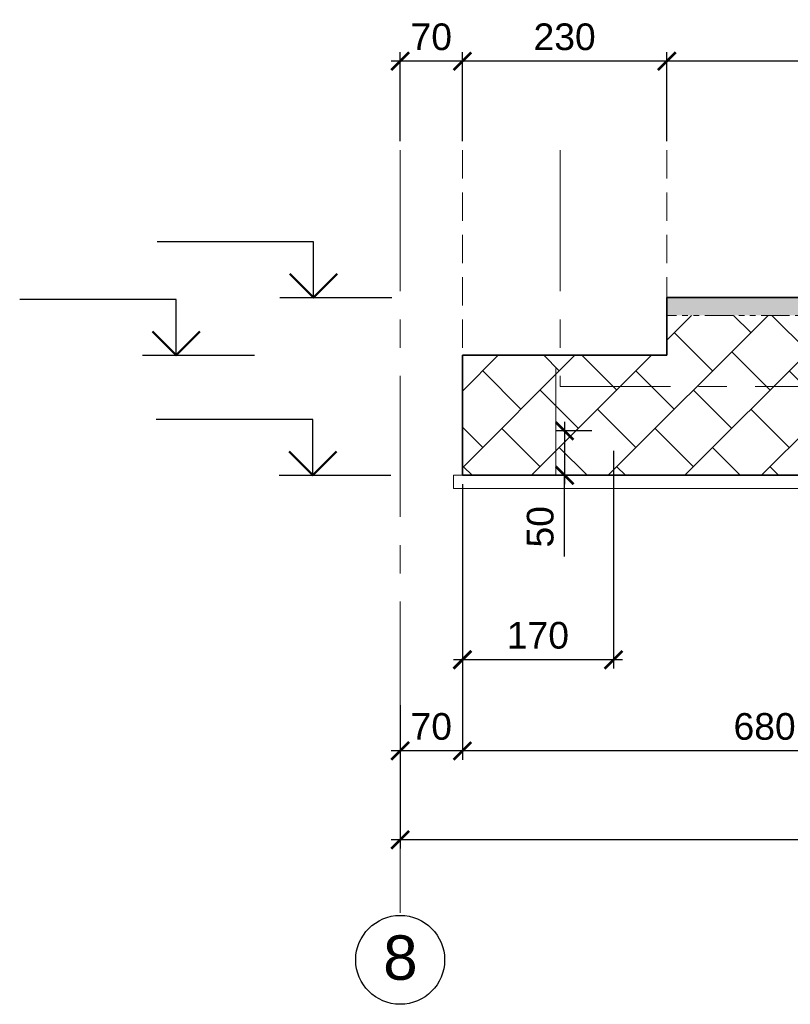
# Model space of a CAD drawing. Header units: millimetres. Extents: x 442308 to 722034, y 240588 to 370364.
# Tile 1 of 27: x 442308 to 450978, y 268431 to 279508. Entities that reach past the tile are written whole.
import ezdxf
from ezdxf.enums import TextEntityAlignment as Align

# ---------------------------------------------------------------- set-up
doc = ezdxf.new("R2018")
doc.units = ezdxf.units.MM
doc.header["$LTSCALE"] = 10
for name, pattern in [('HIDDEN', [9.525, 6.35, -3.175]), ('осевая', [50.8, 31.75, -6.35, 6.35, -6.35]), ('фантом', [63.5, 31.75, -6.35, 6.35, -6.35, 6.35, -6.35])]:
    doc.linetypes.add(name, pattern=pattern)
for name, color, linetype, lineweight in [('бетон_25', 2, 'Continuous', 25), ('бетон_35', 2, 'Continuous', 35), ('ГТО-2_Размеры', 7, 'Continuous', 15), ('Отдел_Заглавные надписи', 7, 'Continuous', 30)]:
    doc.layers.add(name, color=color, linetype=linetype, lineweight=lineweight)
for name, color, linetype in [('Оси', 1, 'осевая'), ('отметки', 7, 'Continuous'), ('Штриховка', 7, 'Continuous')]:
    doc.layers.add(name, color=color, linetype=linetype)
doc.styles.add('arial', font='arial.ttf')
doc.styles.get("Standard").update_dxf_attribs({"font": 'arial.ttf'})
doc.styles.add('Рогун1', font='arial.ttf')
doc.dimstyles.new('100 мм', dxfattribs={"dimscale": 100, "dimtxt": 3.5, "dimasz": 2, "dimexe": 1, "dimexo": 1, "dimgap": 1.2, "dimtad": 1, "dimdec": 0, "dimlfac": 0.1, "dimrnd": 0.0001, "dimtxsty": 'Рогун1', "dimblk": 'ARCHTICK', "dimcen": 2.5, "dimdle": 1, "dimaunit": 1, "dimadec": 1, "dimazin": 0, "dimtfac": 1, "dimtdec": 0, "dimtmove": 1, "dimatfit": 3, "dimldrblk": 'ARCHTICK', "dimfxl": 1, "dimtfill": 1, "dimarcsym": 0})

# ---------------------------------------------------------------- blocks, each defined once
blk = doc.blocks.new('_ArchTick')
at = {"color": 0, "linetype": 'ByBlock', "const_width": 0.15}
blk.add_lwpolyline([(-0.5, -0.5), (0.5, 0.5)], dxfattribs=at)
blk = doc.blocks.new('*D169')
at = {"layer": 'Defpoints', "color": 0, "transparency": 16777216}
for p in [(447289, 273732), (454089, 271709), (447289, 271282)]:
    blk.add_point(p, dxfattribs=at)
at = {"layer": 'ГТО-2_Размеры', "color": 0, "lineweight": -2, "transparency": 16777216}
for p, q in [((447289, 273632), (447289, 271182)), ((454089, 271609), (454089, 271182)), ((454189, 271282), (447189, 271282))]:
    blk.add_line(p, q, dxfattribs=at)
at = {"layer": 'ГТО-2_Размеры', "color": 0, "lineweight": -2, "transparency": 16777216, "xscale": 200, "yscale": 200, "zscale": 200, "rotation": 180}
blk.add_blockref('_ArchTick', (447289, 271282), dxfattribs=at)
at = {"layer": 'ГТО-2_Размеры', "color": 0, "lineweight": -2, "transparency": 16777216, "xscale": 200, "yscale": 200, "zscale": 200}
blk.add_blockref('_ArchTick', (454089, 271282), dxfattribs=at)
at = {"layer": 'ГТО-2_Размеры', "color": 0, "transparency": 16777216, "insert": (450689, 271555), "char_height": 300, "attachment_point": 5, "style": 'Рогун1'}
blk.add_mtext('680', dxfattribs=at)
blk = doc.blocks.new('*D170')
at = {"layer": 'Defpoints', "color": 0, "transparency": 16777216}
for p in [(447289, 274232), (446589, 271898), (446589, 271282)]:
    blk.add_point(p, dxfattribs=at)
at = {"layer": 'ГТО-2_Размеры', "color": 0, "lineweight": -2, "transparency": 16777216}
for p, q in [((447289, 274132), (447289, 271182)), ((446589, 271798), (446589, 271182)), ((447389, 271282), (446489, 271282))]:
    blk.add_line(p, q, dxfattribs=at)
at = {"layer": 'ГТО-2_Размеры', "color": 0, "lineweight": -2, "transparency": 16777216, "xscale": 200, "yscale": 200, "zscale": 200, "rotation": 180}
blk.add_blockref('_ArchTick', (446589, 271282), dxfattribs=at)
at = {"layer": 'ГТО-2_Размеры', "color": 0, "lineweight": -2, "transparency": 16777216, "xscale": 200, "yscale": 200, "zscale": 200}
blk.add_blockref('_ArchTick', (447289, 271282), dxfattribs=at)
at = {"layer": 'ГТО-2_Размеры', "color": 0, "transparency": 16777216, "insert": (446939, 271555), "char_height": 300, "attachment_point": 5, "style": 'Рогун1'}
blk.add_mtext('70', dxfattribs=at)
blk = doc.blocks.new('*D173')
at = {"layer": 'Defpoints', "color": 0, "transparency": 16777216}
for p in [(449589, 279041), (449589, 278041), (454089, 278041)]:
    blk.add_point(p, dxfattribs=at)
at = {"layer": 'ГТО-2_Размеры', "color": 0, "lineweight": -2, "transparency": 16777216}
for p, q in [((449589, 278141), (449589, 279141)), ((454089, 278141), (454089, 279141)), ((454189, 279041), (449489, 279041))]:
    blk.add_line(p, q, dxfattribs=at)
at = {"layer": 'ГТО-2_Размеры', "color": 0, "lineweight": -2, "transparency": 16777216, "xscale": 200, "yscale": 200, "zscale": 200, "rotation": 180}
blk.add_blockref('_ArchTick', (449589, 279041), dxfattribs=at)
at = {"layer": 'ГТО-2_Размеры', "color": 0, "lineweight": -2, "transparency": 16777216, "xscale": 200, "yscale": 200, "zscale": 200}
blk.add_blockref('_ArchTick', (454089, 279041), dxfattribs=at)
at = {"layer": 'ГТО-2_Размеры', "color": 0, "transparency": 16777216, "insert": (451839, 279314), "char_height": 300, "attachment_point": 5, "style": 'Рогун1'}
blk.add_mtext('450', dxfattribs=at)
blk = doc.blocks.new('*D174')
at = {"layer": 'Defpoints', "color": 0, "transparency": 16777216}
for p in [(447289, 279041), (447289, 278041), (449589, 278041)]:
    blk.add_point(p, dxfattribs=at)
at = {"layer": 'ГТО-2_Размеры', "color": 0, "lineweight": -2, "transparency": 16777216}
for p, q in [((447289, 278141), (447289, 279141)), ((449589, 278141), (449589, 279141)), ((449689, 279041), (447189, 279041))]:
    blk.add_line(p, q, dxfattribs=at)
at = {"layer": 'ГТО-2_Размеры', "color": 0, "lineweight": -2, "transparency": 16777216, "xscale": 200, "yscale": 200, "zscale": 200, "rotation": 180}
blk.add_blockref('_ArchTick', (447289, 279041), dxfattribs=at)
at = {"layer": 'ГТО-2_Размеры', "color": 0, "lineweight": -2, "transparency": 16777216, "xscale": 200, "yscale": 200, "zscale": 200}
blk.add_blockref('_ArchTick', (449589, 279041), dxfattribs=at)
at = {"layer": 'ГТО-2_Размеры', "color": 0, "transparency": 16777216, "insert": (448439, 279314), "char_height": 300, "attachment_point": 5, "style": 'Рогун1'}
blk.add_mtext('230', dxfattribs=at)
blk = doc.blocks.new('*D175')
at = {"layer": 'Defpoints', "color": 0, "transparency": 16777216}
for p in [(446589, 279041), (446589, 278041), (447289, 278041)]:
    blk.add_point(p, dxfattribs=at)
at = {"layer": 'ГТО-2_Размеры', "color": 0, "lineweight": -2, "transparency": 16777216}
for p, q in [((446589, 278141), (446589, 279141)), ((447289, 278141), (447289, 279141)), ((447389, 279041), (446489, 279041))]:
    blk.add_line(p, q, dxfattribs=at)
at = {"layer": 'ГТО-2_Размеры', "color": 0, "lineweight": -2, "transparency": 16777216, "xscale": 200, "yscale": 200, "zscale": 200, "rotation": 180}
blk.add_blockref('_ArchTick', (446589, 279041), dxfattribs=at)
at = {"layer": 'ГТО-2_Размеры', "color": 0, "lineweight": -2, "transparency": 16777216, "xscale": 200, "yscale": 200, "zscale": 200}
blk.add_blockref('_ArchTick', (447289, 279041), dxfattribs=at)
at = {"layer": 'ГТО-2_Размеры', "color": 0, "transparency": 16777216, "insert": (446939, 279314), "char_height": 300, "attachment_point": 5, "style": 'Рогун1'}
blk.add_mtext('70', dxfattribs=at)
blk = doc.blocks.new('*D176')
at = {"layer": 'Defpoints', "color": 0, "transparency": 16777216}
for p in [(446589, 271282), (461589, 271282), (446589, 270282)]:
    blk.add_point(p, dxfattribs=at)
at = {"layer": 'ГТО-2_Размеры', "color": 0, "lineweight": -2, "transparency": 16777216}
for p, q in [((446589, 271182), (446589, 270182)), ((461589, 271182), (461589, 270182)), ((461689, 270282), (446489, 270282))]:
    blk.add_line(p, q, dxfattribs=at)
at = {"layer": 'ГТО-2_Размеры', "color": 0, "lineweight": -2, "transparency": 16777216, "xscale": 200, "yscale": 200, "zscale": 200, "rotation": 180}
blk.add_blockref('_ArchTick', (446589, 270282), dxfattribs=at)
at = {"layer": 'ГТО-2_Размеры', "color": 0, "lineweight": -2, "transparency": 16777216, "xscale": 200, "yscale": 200, "zscale": 200}
blk.add_blockref('_ArchTick', (461589, 270282), dxfattribs=at)
at = {"layer": 'ГТО-2_Размеры', "color": 0, "transparency": 16777216, "insert": (454089, 270555), "char_height": 300, "attachment_point": 5, "style": 'Рогун1'}
blk.add_mtext('1500', dxfattribs=at)
blk = doc.blocks.new('*U183')
at = {"color": 0, "linetype": 'ByBlock', "lineweight": -2}
for p, q in [((-7, 5), (-21, 5)), ((-7, 0), (-7, 5)), ((-10, 0), (-7, 0)), ((-7, 0), (0, 0))]:
    blk.add_line(p, q, dxfattribs=at)
at = {"color": 0, "linetype": 'ByBlock', "lineweight": 50}
blk.add_lwpolyline([(-4.879, 2.121), (-7, 0), (-9.121, 2.121)], dxfattribs=at)
at = {"color": 0, "linetype": 'ByBlock', "lineweight": -2, "flags": 64}
for tag, p in [('ОТМЕТКА', (-13.227, 7.772)), ('ПРИМЕЧАНИЕ', (-13.227, 1.772))]:
    blk.add_attdef(tag, text='', height=3.5, dxfattribs=at).set_placement(p, align=Align.MIDDLE_CENTER)
blk = doc.blocks.new('*D184')
at = {"layer": 'Defpoints', "color": 0, "transparency": 16777216}
for p in [(448989, 274757), (447289, 274382), (447289, 272307)]:
    blk.add_point(p, dxfattribs=at)
at = {"layer": 'ГТО-2_Размеры', "color": 0, "lineweight": -2, "transparency": 16777216}
for p, q in [((448989, 274657), (448989, 272207)), ((447289, 274282), (447289, 272207)), ((449089, 272307), (447189, 272307))]:
    blk.add_line(p, q, dxfattribs=at)
at = {"layer": 'ГТО-2_Размеры', "color": 0, "lineweight": -2, "transparency": 16777216, "xscale": 200, "yscale": 200, "zscale": 200, "rotation": 180}
blk.add_blockref('_ArchTick', (447289, 272307), dxfattribs=at)
at = {"layer": 'ГТО-2_Размеры', "color": 0, "lineweight": -2, "transparency": 16777216, "xscale": 200, "yscale": 200, "zscale": 200}
blk.add_blockref('_ArchTick', (448989, 272307), dxfattribs=at)
at = {"layer": 'ГТО-2_Размеры', "color": 0, "transparency": 16777216, "insert": (448139, 272580), "char_height": 300, "attachment_point": 5, "style": 'Рогун1'}
blk.add_mtext('170', dxfattribs=at)
blk = doc.blocks.new('*D186')
at = {"layer": 'Defpoints', "color": 0, "transparency": 16777216}
for p in [(448845, 274882), (448439, 274382), (448989, 274382)]:
    blk.add_point(p, dxfattribs=at)
at = {"layer": 'ГТО-2_Размеры', "color": 0, "lineweight": -2, "transparency": 16777216}
for p, q in [((448439, 274982), (448439, 274282)), ((448745, 274882), (448339, 274882)), ((448889, 274382), (448339, 274382)), ((448439, 273468), (448439, 274382))]:
    blk.add_line(p, q, dxfattribs=at)
at = {"layer": 'ГТО-2_Размеры', "color": 0, "lineweight": -2, "transparency": 16777216, "xscale": 200, "yscale": 200, "zscale": 200}
for p, rotation in [((448439, 274882), 90), ((448439, 274382), 270)]:
    blk.add_blockref('_ArchTick', p, dxfattribs=dict(at, rotation=rotation))
at = {"layer": 'ГТО-2_Размеры', "color": 0, "transparency": 16777216, "insert": (448166, 273803), "char_height": 300, "attachment_point": 5, "rotation": 90, "style": 'Рогун1'}
blk.add_mtext('50', dxfattribs=at)

msp = doc.modelspace()

# ---------------------------------------------------------------- hatches: boundary and pattern name
at = {"layer": 'Штриховка', "lineweight": 13}
h = msp.add_hatch(dxfattribs=at)
h.set_pattern_fill('ДЕРЕВО И ДЕРЕВЯННЫЕ ИЗДЕЛИЯ', color=256, scale=8, pattern_type=2)
h.set_pattern_definition([(0, (172569.9, -59156.4), (800, 800), [240, -560]), (0, (172569.9, -59116.4), (800, 800), [240, -560]), (0, (172609.9, -59036.4), (800, 800), [160, -640]), (0, (172649.9, -58956.4), (800, 800), [120, -680]), (0, (172649.9, -58876.4), (800, 800), [80, -720]), (0, (172689.9, -58676.4), (800, 800), [40, -760]), (0, (172649.9, -58596.4), (800, 800), [120, -680]), (0, (172649.9, -58516.4), (800, 800), [160, -640]), (90, (172369.9, -58516.4), (-800, 800), [80, -720]), (90, (172449.9, -58396.4), (-800, 800), [40, -760]), (90, (172489.9, -58796.4), (-800, 800), [120, -680]), (90, (172569.9, -58756.4), (-800, 800), [80, -720]), (90, (172689.9, -58716.4), (-800, 800), [40, -760]), (90, (172729.9, -58876.4), (-800, 800), [112, -688]), (90, (172769.9, -59036.4), (-800, 800), [80, -720]), (90, (172849.9, -58716.4), (-800, 800), [40, -760]), (90, (172929.9, -58756.4), (-800, 800), [120, -680]), (90, (173009.9, -58756.4), (-800, 800), [120, -680]), (45, (172729.93, -58876.4), (0, 800), [113.136, -1018.2348]), (45, (172409.93, -58476.4), (0, 800), [113.136, -1018.2348]), (45, (172569.93, -58676.4), (0, 800), [113.136, -1018.2348]), (45, (172609.93, -58836.4), (0, 800), [113.136, -1018.2348]), (45, (172849.93, -58996.4), (0, 800), [113.136, -1018.2348]), (45, (172769.93, -58956.4), (0, 800), [169.7056, -961.6652]), (45, (172529.93, -58596.4), (0, 800), [56.568, -1074.8028]), (45, (172489.93, -58516.4), (0, 800), [56.568, -1074.8028]), (45, (172809.93, -58516.4), (0, 800), [56.568, -1074.8028]), (45, (172489.93, -58916.4), (0, 800), [56.568, -1074.8028]), (45, (172929.93, -58636.4), (0, 800), [56.568, -1074.8028]), (45, (172649.93, -58716.4), (0, 800), [56.568, -1074.8028]), (45, (172729.93, -58636.4), (0, 800), [56.568, -1074.8028]), (135, (172809.93, -58796.4), (-800, 6e-14), [56.568, -1074.8028]), (135, (172809.93, -59076.4), (-800, 6e-14), [56.568, -1074.8028]), (135, (172649.93, -58876.4), (-800, 6e-14), [56.568, -1074.8028]), (135, (172769.93, -58716.4), (-800, 6e-14), [56.568, -1074.8028]), (135, (172569.93, -58916.4), (-800, 6e-14), [56.568, -1074.8028]), (135, (172889.93, -58916.4), (-800, 6e-14), [56.568, -1074.8028]), (135, (172329.93, -59156.4), (-800, 6e-14), [56.568, -1074.8028]), (135, (172369.93, -59116.4), (-800, 6e-14), [113.136, -1018.2348]), (135, (172409.93, -59076.4), (-800, 6e-14), [113.136, -1018.2348]), (135, (172489.93, -59076.4), (-800, 6e-14), [113.136, -1018.2348]), (135, (172529.93, -58996.4), (-800, 6e-14), [113.136, -1018.2348]), (135, (172849.93, -58676.4), (-800, 6e-14), [113.136, -1018.2348]), (135, (173009.93, -59076.4), (-800, 6e-14), [113.136, -1018.2348]), (135, (173049.93, -58436.4), (-800, 6e-14), [113.136, -1018.2348]), (135, (173049.93, -58516.4), (-800, 6e-14), [113.136, -1018.2348]), (135, (172969.93, -58556.4), (-800, 6e-14), [113.136, -1018.2348]), (135, (172409.93, -58556.4), (-800, 6e-14), [169.7056, -961.6652]), (135, (172929.93, -58636.4), (-800, 6e-14), [169.7056, -961.6652]), (26.56505, (172489.93, -58396.4), (800, 3e-07), [89.44, -1699.4144]), (26.56505, (172489.93, -58796.4), (800, 3e-07), [89.44, -1699.4144]), (26.56505, (172569.93, -58556.4), (800, 3e-07), [89.44, -1699.4144]), (26.56505, (172809.93, -59116.4), (800, 3e-07), [89.44, -1699.4144]), (26.56505, (172769.93, -59036.4), (800, 3e-07), [89.44, -1699.4144]), (26.56505, (172529.93, -58876.4), (800, 3e-07), [89.44, -1699.4144]), (26.56505, (172529.93, -58476.4), (800, 3e-07), [89.44, -1699.4144]), (26.56505, (172769.93, -58716.4), (800, 3e-07), [178.88, -1609.9744]), (63.43495, (172769.93, -58596.4), (4e-08, 800), [89.44, -1699.4144]), (63.43495, (172889.93, -58836.4), (4e-08, 800), [89.44, -1699.4144]), (63.43495, (172489.93, -58676.4), (4e-08, 800), [89.44, -1699.4144]), (63.43495, (172329.93, -58636.4), (4e-08, 800), [89.44, -1699.4144]), (63.43495, (172809.93, -58796.4), (4e-08, 800), [89.44, -1699.4144]), (63.43495, (172729.93, -58796.4), (4e-08, 800), [89.44, -1699.4144]), (63.43495, (172409.93, -58676.4), (4e-08, 800), [178.88, -1609.9744]), (63.43495, (173009.93, -58956.4), (4e-08, 800), [178.88, -1609.9744]), (63.43495, (172929.93, -58916.4), (4e-08, 800), [178.88, -1609.9744]), (116.56505, (172289.93, -59036.4), (-3e-07, 800), [89.44, -1699.4144]), (116.56505, (172289.93, -58596.4), (-3e-07, 800), [89.44, -1699.4144]), (116.56505, (172449.93, -59156.4), (-3e-07, 800), [89.44, -1699.4144]), (116.56505, (172369.93, -58436.4), (-3e-07, 800), [89.44, -1699.4144]), (116.56505, (172449.93, -58916.4), (-3e-07, 800), [89.44, -1699.4144]), (116.56505, (172609.93, -58836.4), (-3e-07, 800), [89.44, -1699.4144]), (116.56505, (172689.93, -58676.4), (-3e-07, 800), [89.44, -1699.4144]), (116.56505, (172329.93, -58996.4), (-3e-07, 800), [89.44, -1699.4144]), (116.56505, (172529.93, -58876.4), (-3e-07, 800), [89.44, -1699.4144]), (116.56505, (172769.93, -58956.4), (-3e-07, 800), [89.44, -1699.4144]), (116.56505, (172849.93, -58876.4), (-3e-07, 800), [89.44, -1699.4144]), (116.56505, (173009.93, -58636.4), (-3e-07, 800), [89.44, -1699.4144]), (116.56505, (172409.93, -58396.4), (-3e-07, 800), [89.44, -1699.4144]), (116.56505, (172289.93, -58436.4), (-3e-07, 800), [178.88, -1609.9744]), (116.56505, (172409.93, -58996.4), (-3e-07, 800), [178.88, -1609.9744]), (153.43495, (172289.93, -59116.4), (-800, 3e-07), [89.44, -1699.4144]), (153.43495, (172969.93, -59156.4), (-800, 3e-07), [89.44, -1699.4144]), (153.43495, (172929.93, -58756.4), (-800, 3e-07), [89.44, -1699.4144]), (153.43495, (172609.93, -59036.4), (-800, 3e-07), [89.44, -1699.4144]), (153.43495, (172569.93, -59116.4), (-800, 3e-07), [89.44, -1699.4144]), (153.43495, (172649.93, -58956.4), (-800, 3e-07), [89.44, -1699.4144]), (153.43495, (172889.93, -58476.4), (-800, 3e-07), [89.44, -1699.4144]), (153.43495, (172969.93, -58436.4), (-800, 3e-07), [178.88, -1609.9744])])
h.paths.add_polyline_path([(458589.1446575, 276382.0064908), (449589.1446575, 276382.0064908), (449589.1446575, 276182.0064908), (458589.1446575, 276182.0064908)])
at = {"layer": 'Штриховка', "linetype": 'фантом', "lineweight": 15, "ltscale": 0.01}
h = msp.add_hatch(dxfattribs=at)
h.set_pattern_fill('AR-B88', color=256, scale=3, angle=-135, style=0)
h.set_pattern_definition([(225, (172289.93, -59156.4), (431.0523, -431.0523), []), (315, (172289.93, -59156.4), (646.57844, -215.52615), [609.6, -609.6])])
edge = h.paths.add_edge_path(flags=16)
edge.add_arc((453192.7723865, 274953.2750679), 271.8622292, -51.852749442, 22.3435019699, ccw=False)
edge.add_line((453360.6975078, 274739.47557), (453215.0259849, 274739.47557))
edge.add_arc((453358.8427522, 274910.2227797), 223.2439745, 229.8932730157, 483.9635875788)
edge.add_line((453234.123951, 275095.3797207), (453444.2235662, 275056.6258101))
edge = h.paths.add_edge_path(flags=16)
edge.add_line((460166.862217, 273373.8345083), (460224.2837416, 273459.9087557))
edge.add_arc((462553.4029526, 274401.7260242), 2512.3327937, 202.0167474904, 213.5501887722)
edge.add_line((460459.6197077, 273013.2420345), (460296.0607717, 273091.7020462))
edge.add_arc((460189.7287104, 273213.6573415), 161.8011165, 98.1245078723, 311.0849702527, ccw=False)
h.paths.add_polyline_path([(447289.1446575, 274382.0064908), (455889.1446575, 274382.0064908), (460089.1446575, 272282.0064908), (461539.1446575, 272282.0064908), (461539.1446575, 274082.0064908), (460689.1446575, 274082.0064908), (460689.1446575, 275732.0064908), (458589.1446575, 275732.0064908), (458589.1446575, 276182.0064908), (449589.1446575, 276182.0064908), (449589.1446575, 275732.0064908), (447289.1446575, 275732.0064908)])

# ---------------------------------------------------------------- linework, layer by layer
at = {"layer": 'бетон_25', "color": 7, "linetype": 'HIDDEN', "lineweight": 15, "ltscale": 5}
for p, q in [((447289.1446575, 278040.7278839), (447289.1446575, 275732.0064908)), ((449589.1446575, 278040.7278839), (449589.1446575, 276382.0064908))]:
    msp.add_line(p, q, dxfattribs=at)
at = {"layer": 'бетон_25', "lineweight": 18}
for p, q in [((447189.1446575, 274232.0064908), (447189.1446575, 274382.0064908)), ((447189.1446575, 274382.0064908), (447289.1446575, 274382.0064908)), ((455853.7344609, 274232.0064908), (447189.1446575, 274232.0064908))]:
    msp.add_line(p, q, dxfattribs=at)
at = {"layer": 'бетон_35'}
for p, q in [((458589.1446575, 276382.0064908), (449589.1446575, 276382.0064908)), ((449589.1446575, 276382.0064908), (449589.1446575, 275732.0064908)), ((447289.1446575, 275732.0064908), (447289.1446575, 274382.0064908)), ((449589.1446575, 275732.0064908), (447289.1446575, 275732.0064908)), ((455889.1446575, 274382.0064908), (447289.1446575, 274382.0064908))]:
    msp.add_line(p, q, dxfattribs=at)
at = {"layer": 'Оси', "linetype": 'осевая', "lineweight": 15, "ltscale": 5}
for p, q in [((446589.1446575, 278040.7278839), (446589.1446575, 269430.574852)), ((448389.1446575, 278040.7278839), (448389.1446575, 275382.0064908)), ((448339.1446575, 274382.0064908), (448339.1446575, 275582.0064908)), ((459789.1446575, 275382.0064908), (448389.1446575, 275382.0064908))]:
    msp.add_line(p, q, dxfattribs=at)
msp.add_lwpolyline([(461589.1446575, 272282.0064908), (460089.1446575, 272282.0064908), (455889.1446575, 274382.0064908), (447289.1446575, 274382.0064908)], dxfattribs=at)
at = {"layer": 'Штриховка', "linetype": 'фантом', "lineweight": 13}
msp.add_line((458589.1446575, 276182.0064908), (449589.1446575, 276182.0064908), dxfattribs=at)

# ---------------------------------------------------------------- block references
at = {"layer": 'отметки'}
ref = msp.add_blockref('*U183', (446493.2702182, 276382.0064908), dxfattribs=dict(at, xscale=125.727702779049, yscale=125.727702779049, zscale=125.727702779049))
lines = msp.add_mtext('6,500', dxfattribs={"layer": '0', "color": 0, "linetype": 'ByBlock', "lineweight": -2, "insert": (444830.2197704, 277359.1895991), "char_height": 2.5, "attachment_point": 1, "bg_fill": 3, "box_fill_scale": 1.2, "bg_fill_color": 256, "bg_fill_transparency": 0})
ref.add_attrib('ОТМЕТКА', '', (444830.2197704, 277359.1895991)).embed_mtext(lines)
ref = msp.add_blockref('*U183', (444948.4088304, 275732.0066699), dxfattribs=dict(at, xscale=125.727702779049, yscale=125.727702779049, zscale=125.727702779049))
lines = msp.add_mtext('5,850', dxfattribs={"layer": '0', "color": 0, "linetype": 'ByBlock', "lineweight": -2, "insert": (443285.3583826, 276709.1897783), "char_height": 2.5, "attachment_point": 1, "bg_fill": 3, "box_fill_scale": 1.2, "bg_fill_color": 256, "bg_fill_transparency": 0})
ref.add_attrib('ОТМЕТКА', '', (443285.3583826, 276709.1897783)).embed_mtext(lines)
ref = msp.add_blockref('*U183', (446485.5596355, 274382.0066699), dxfattribs=dict(at, xscale=125.727702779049, yscale=125.727702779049, zscale=125.727702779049))
lines = msp.add_mtext('4,500', dxfattribs={"layer": '0', "color": 0, "linetype": 'ByBlock', "lineweight": -2, "insert": (444822.5091877, 275359.1897783), "char_height": 2.5, "attachment_point": 1, "bg_fill": 3, "box_fill_scale": 1.2, "bg_fill_color": 256, "bg_fill_transparency": 0})
ref.add_attrib('ОТМЕТКА', '', (444822.5091877, 275359.1897783)).embed_mtext(lines)

# ---------------------------------------------------------------- dimensions: what is measured, and where the dimension line sits
at = {"layer": 'ГТО-2_Размеры'}
for base, p1, p2, picture, middle in [((446589.1446575, 279040.7278839), (447289.1446575, 278040.7278839), (446589.1446575, 278040.7278839), '*D175', (446939.1446575, 279313.8997802)), ((447289.1446575, 279040.7278839), (449589.1446575, 278040.7278839), (447289.1446575, 278040.7278839), '*D174', (448439.1446575, 279314.0020994)), ((449589.1446575, 279040.7278839), (454089.1446575, 278040.7278839), (449589.1446575, 278040.7278839), '*D173', (451839.1446575, 279313.8997802)), ((447289.1446575, 272306.5228695), (448989.1446575, 274756.6289912), (447289.1446575, 274382.0064908), '*D184', (448139.1446575, 272579.6947658)), ((446589.1446575, 271282.0064908), (447289.1446575, 274232.0064908), (446589.1446575, 271897.7416737), '*D170', (446939.1446575, 271555.1783871)), ((447289.1446575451, 271282.0064907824), (454089.1446575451, 271709.2276997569), (447289.1446575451, 273732.0064907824), '*D169', (450689.1446575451, 271555.1783870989)), ((446589.1446575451, 270282.0064907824), (461589.1446575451, 271282.0064907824), (446589.1446575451, 271282.0064907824), '*D176', (454089.1446575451, 270555.1783870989))]:
    dim = msp.add_linear_dim(base=base, p1=p1, p2=p2, angle=180, dimstyle='100 мм', override={"dimtxt": 3, "dimdec": 6, "dimtfill": 0}, dxfattribs=at)
    dim.commit()
    dim.dimension.update_dxf_attribs({"geometry": picture, "text_midpoint": middle})
dim = msp.add_linear_dim(base=(448438.7667869, 274382.0064908), p1=(448844.5460319, 274882.0064908), p2=(448989.1446575, 274382.0064908), angle=270, dimstyle='100 мм', override={"dimtxt": 3, "dimdec": 6, "dimtfill": 0}, dxfattribs=at)
dim.commit()
dim.dimension.update_dxf_attribs({"geometry": '*D186', "text_midpoint": (448397.4679917, 273802.5996779), "dimtype": 160})

# ---------------------------------------------------------------- next in the draw order: texts
at = {"layer": 'Отдел_Заглавные надписи', "insert": (446591.3718086, 268952.783315), "char_height": 500, "attachment_point": 5, "style": 'arial', "bg_fill": 3, "box_fill_scale": 1.5, "bg_fill_color": 256, "bg_fill_transparency": 0}
msp.add_mtext('\\pxqc;8', dxfattribs=at)

# ---------------------------------------------------------------- next in the draw order: linework, layer by layer
msp.add_circle((446589.1446575, 268930.574852), 500)

doc.saveas('drawing.dxf')
